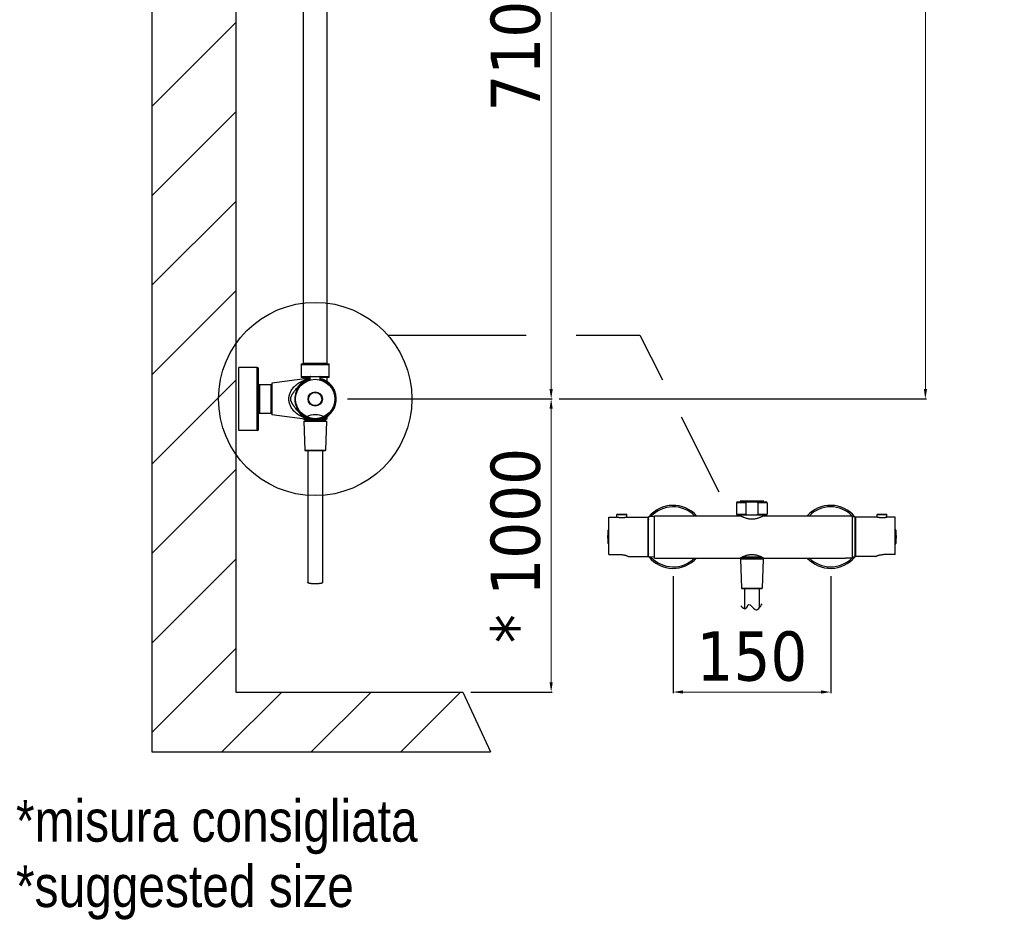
# Model space of a CAD drawing. Header units: millimetres. Extents: x -1238 to -238, y 4248 to 6319.
# Tile 1 of 2: x -1238 to -238, y 4248 to 5164. Entities that reach past the tile are written whole.
import ezdxf

# ---------------------------------------------------------------- set-up
doc = ezdxf.new("R2010")
doc.units = ezdxf.units.MM
doc.styles.add('ISO', font='tahoma.ttf')
doc.styles.get("Standard").update_dxf_attribs({"font": 'technic_.ttf'})
doc.dimstyles.new('ISO-25', dxfattribs={"dimtxt": 50, "dimasz": 10, "dimexe": 1, "dimexo": 8, "dimgap": 10, "dimtad": 1, "dimtxsty": 'ISO', "dimcen": 2.5, "dimclrd": 7, "dimclre": 7, "dimclrt": 7, "dimadec": 0, "dimazin": 0, "dimtfac": 1, "dimtmove": 0, "dimatfit": 3, "dimfxl": 1, "dimlwd": 13, "dimarcsym": 0})

# ---------------------------------------------------------------- blocks, each defined once
blk = doc.blocks.new('*D11')
at = {"color": 7, "linetype": 'Continuous', "lineweight": -2, "transparency": 16777216}
for p, q in [((-905.4, 4778.5), (-697.4, 4778.5)), ((-780.1, 4480.8), (-697.4, 4480.8))]:
    blk.add_line(p, q, dxfattribs=at)
at = {"color": 7, "linetype": 'Continuous', "lineweight": 13, "transparency": 16777216}
blk.add_line((-698.4, 4768.5), (-698.4, 4490.8), dxfattribs=at)
at = {"color": 7, "linetype": 'Continuous', "transparency": 16777216}
for points in [[(-700.1, 4768.5), (-696.8, 4768.5), (-698.4, 4778.5)], [(-700.1, 4490.8), (-696.8, 4490.8), (-698.4, 4480.8)]]:
    blk.add_solid(points, dxfattribs=at)
at = {"layer": 'Defpoints', "color": 0, "linetype": 'Continuous', "transparency": 16777216}
for p in [(-913.4, 4778.5), (-788.1, 4480.8), (-698.4, 4480.8)]:
    blk.add_point(p, dxfattribs=at)
at = {"color": 7, "linetype": 'Continuous', "transparency": 16777216, "insert": (-734.4, 4629.6), "char_height": 50, "attachment_point": 5, "rotation": 90, "style": 'ISO'}
blk.add_mtext('* 1000', dxfattribs=at)
blk = doc.blocks.new('*D10')
at = {"color": 7, "linetype": 'Continuous', "lineweight": -2, "transparency": 16777216}
for p, q in [((-954.7, 5475), (-697.4, 5475)), ((-905.4, 4778.5), (-697.4, 4778.5))]:
    blk.add_line(p, q, dxfattribs=at)
at = {"color": 7, "linetype": 'Continuous', "lineweight": 13, "transparency": 16777216}
blk.add_line((-698.4, 5465), (-698.4, 4788.5), dxfattribs=at)
at = {"color": 7, "linetype": 'Continuous', "transparency": 16777216}
for points in [[(-700.1, 5465), (-696.8, 5465), (-698.4, 5475)], [(-700.1, 4788.5), (-696.8, 4788.5), (-698.4, 4778.5)]]:
    blk.add_solid(points, dxfattribs=at)
at = {"layer": 'Defpoints', "color": 0, "linetype": 'Continuous', "transparency": 16777216}
for p in [(-962.7, 5475), (-913.4, 4778.5), (-698.4, 4778.5)]:
    blk.add_point(p, dxfattribs=at)
at = {"color": 7, "linetype": 'Continuous', "transparency": 16777216, "insert": (-734.4, 5126.7), "char_height": 50, "attachment_point": 5, "rotation": 90, "style": 'ISO'}
blk.add_mtext('710', dxfattribs=at)
blk = doc.blocks.new('*D13')
at = {"color": 7, "linetype": 'Continuous', "lineweight": -2, "transparency": 16777216}
for p, q in [((-408.8, 6015.4), (-317.2, 6015.4)), ((-690.4, 4778.5), (-317.2, 4778.5))]:
    blk.add_line(p, q, dxfattribs=at)
at = {"color": 7, "linetype": 'Continuous', "lineweight": 13, "transparency": 16777216}
blk.add_line((-318.2, 6005.4), (-318.2, 4788.5), dxfattribs=at)
at = {"color": 7, "linetype": 'Continuous', "transparency": 16777216}
for points in [[(-319.8, 6005.4), (-316.5, 6005.4), (-318.2, 6015.4)], [(-319.8, 4788.5), (-316.5, 4788.5), (-318.2, 4778.5)]]:
    blk.add_solid(points, dxfattribs=at)
at = {"layer": 'Defpoints', "color": 0, "linetype": 'Continuous', "transparency": 16777216}
for p in [(-416.8, 6015.4), (-698.4, 4778.5), (-318.2, 4778.5)]:
    blk.add_point(p, dxfattribs=at)
at = {"color": 7, "linetype": 'Continuous', "transparency": 16777216, "insert": (-354.3, 5396.9), "char_height": 50, "attachment_point": 5, "rotation": 90, "style": 'ISO'}
blk.add_mtext('800 ÷ 1270', dxfattribs=at)
blk = doc.blocks.new('*D14')
at = {"color": 7, "linetype": 'Continuous', "lineweight": -2, "transparency": 16777216}
for p, q in [((-574.4, 4598.4), (-574.4, 4479.8)), ((-414.4, 4598.4), (-414.4, 4479.8))]:
    blk.add_line(p, q, dxfattribs=at)
at = {"color": 7, "linetype": 'Continuous', "lineweight": 13, "transparency": 16777216}
blk.add_line((-564.4, 4480.8), (-424.4, 4480.8), dxfattribs=at)
at = {"color": 7, "linetype": 'Continuous', "transparency": 16777216}
for points in [[(-564.4, 4482.5), (-564.4, 4479.2), (-574.4, 4480.8)], [(-424.4, 4482.5), (-424.4, 4479.2), (-414.4, 4480.8)]]:
    blk.add_solid(points, dxfattribs=at)
at = {"layer": 'Defpoints', "color": 0, "linetype": 'Continuous', "transparency": 16777216}
for p in [(-574.4, 4606.4), (-414.4, 4606.4), (-414.4, 4480.8)]:
    blk.add_point(p, dxfattribs=at)
at = {"color": 7, "linetype": 'Continuous', "transparency": 16777216, "insert": (-494.4, 4516.9), "char_height": 50, "attachment_point": 5, "style": 'ISO'}
blk.add_mtext('150', dxfattribs=at)

msp = doc.modelspace()

# ---------------------------------------------------------------- linework, layer by layer
at = {"color": 7, "linetype": 'Continuous'}
for p, q in [((-1104.175, 6052.35), (-1104.175, 4420.036)), ((-1018.907, 5449.874), (-1018.907, 4480.832)), ((-950.159, 4814.166), (-950.159, 5235.466)), ((-926.159, 4814.166), (-926.159, 5235.466)), ((-1104.175, 5075.687), (-1018.907, 5160.955)), ((-1104.175, 4984.833), (-1018.907, 5070.101)), ((-1104.175, 4893.98), (-1018.907, 4979.247)), ((-1104.175, 4803.126), (-1018.907, 4888.394)), ((-864.31, 4843.173), (-723.679, 4843.173)), ((-672.844, 4843.173), (-608.25, 4843.173)), ((-608.25, 4843.173), (-585.381, 4797.921)), ((-952.509, 4814.166), (-923.809, 4814.166)), ((-952.509, 4814.166), (-952.509, 4800.466)), ((-923.809, 4813.166), (-952.509, 4813.166)), ((-950.158, 4814.816), (-926.159, 4814.816)), ((-923.809, 4800.466), (-923.809, 4814.166)), ((-997.159, 4810.466), (-1015.659, 4810.466)), ((-1015.659, 4746.466), (-1015.659, 4810.466)), ((-997.159, 4746.466), (-997.159, 4810.466)), ((-995.659, 4747.966), (-995.659, 4808.966)), ((-1104.175, 4712.273), (-1018.907, 4797.54)), ((-982.159, 4792.816), (-995.659, 4792.816)), ((-994.659, 4792.816), (-994.659, 4764.116)), ((-982.959, 4764.116), (-982.959, 4792.816)), ((-943.764, 4799.612), (-982.159, 4794.716)), ((-982.159, 4794.716), (-982.159, 4762.216)), ((-952.509, 4801.466), (-942.809, 4801.466)), ((-943.109, 4800.466), (-952.509, 4800.466)), ((-949.909, 4800.466), (-949.909, 4798.828)), ((-943.764, 4799.612), (-943.764, 4799.343)), ((-943.764, 4799.343), (-943.212, 4799.461)), ((-943.212, 4799.461), (-943.109, 4799.481)), ((-943.109, 4801.166), (-933.209, 4801.166)), ((-943.109, 4797.844), (-943.109, 4801.166)), ((-942.809, 4801.466), (-933.509, 4801.466)), ((-933.509, 4801.466), (-923.809, 4801.466)), ((-933.209, 4797.844), (-933.209, 4801.166)), ((-923.809, 4800.466), (-933.209, 4800.466)), ((-926.409, 4800.466), (-926.409, 4796.471)), ((-958.463, 4787.402), (-957.768, 4788.274)), ((-995.659, 4764.116), (-982.159, 4764.116)), ((-943.764, 4757.321), (-982.159, 4762.216)), ((-957.046, 4767.754), (-957.802, 4768.7)), ((-949.909, 4758.104), (-949.909, 4757.966)), ((-949.909, 4757.966), (-948.827, 4757.966)), ((-949.659, 4755.966), (-926.659, 4755.966)), ((-949.659, 4755.966), (-948.675, 4726.45)), ((-948.609, 4757.938), (-948.609, 4755.966)), ((-927.709, 4756.966), (-948.609, 4756.966)), ((-943.764, 4757.589), (-943.764, 4757.321)), ((-943.237, 4757.476), (-943.764, 4757.589)), ((-943.764, 4757.321), (-943.302, 4757.264)), ((-943.302, 4757.264), (-942.838, 4757.213)), ((-942.723, 4757.378), (-943.237, 4757.476)), ((-926.409, 4757.966), (-931.684, 4757.966)), ((-927.709, 4757.966), (-927.709, 4755.966)), ((-926.659, 4755.966), (-927.642, 4726.45)), ((-926.409, 4760.461), (-926.409, 4757.966)), ((-566.342, 4760.246), (-527.885, 4684.148)), ((-997.159, 4746.466), (-1015.659, 4746.466)), ((-948.675, 4726.45), (-927.642, 4726.45)), ((-928.142, 4725.966), (-948.175, 4725.966)), ((-945.659, 4725.966), (-945.659, 4591.996)), ((-930.659, 4725.966), (-930.659, 4591.996)), ((-1104.175, 4621.419), (-1018.907, 4706.687)), ((-500.565, 4673.131), (-510.046, 4673.131)), ((-510.046, 4673.131), (-510.046, 4661.431)), ((-509.046, 4674.131), (-479.846, 4674.131)), ((-482.446, 4674.781), (-506.446, 4674.781)), ((-500.565, 4673.131), (-500.565, 4661.431)), ((-478.846, 4673.131), (-488.328, 4673.131)), ((-488.328, 4673.131), (-488.328, 4661.431)), ((-478.846, 4673.131), (-478.846, 4661.431)), ((-639.896, 4658.431), (-631.874, 4658.431)), ((-639.896, 4620.431), (-639.896, 4658.43)), ((-631.835, 4658.414), (-631.896, 4658.431)), ((-631.697, 4658.377), (-631.835, 4658.414)), ((-631.773, 4658.408), (-631.819, 4658.42)), ((-631.635, 4658.372), (-631.773, 4658.408)), ((-631.48, 4658.321), (-631.697, 4658.377)), ((-631.546, 4661.131), (-621.646, 4661.131)), ((-631.546, 4658.349), (-631.546, 4661.131)), ((-631.246, 4661.431), (-621.946, 4661.431)), ((-621.646, 4658.349), (-621.646, 4661.131)), ((-621.417, 4658.398), (-621.496, 4658.377)), ((-621.296, 4658.431), (-621.417, 4658.398)), ((-621.344, 4658.427), (-621.374, 4658.42)), ((-621.318, 4658.431), (-599.896, 4658.431)), ((-599.896, 4618.431), (-599.896, 4658.43)), ((-599.446, 4652.931), (-599.896, 4652.931)), ((-593.446, 4659.181), (-599.446, 4658.831)), ((-599.446, 4618.031), (-599.446, 4658.83)), ((-593.446, 4659.931), (-506.346, 4659.931)), ((-593.446, 4616.931), (-593.446, 4659.931)), ((-510.046, 4661.431), (-500.565, 4661.431)), ((-479.846, 4660.431), (-509.046, 4660.431)), ((-506.196, 4660.431), (-506.196, 4659.891)), ((-488.328, 4661.431), (-478.846, 4661.431)), ((-482.696, 4660.431), (-482.696, 4659.891)), ((-482.696, 4659.891), (-482.571, 4659.924)), ((-482.571, 4659.924), (-482.546, 4659.931)), ((-482.546, 4659.931), (-392.446, 4659.931)), ((-414.432, 4659.931), (-414.446, 4659.931)), ((-392.446, 4659.931), (-392.446, 4616.931)), ((-389.446, 4658.931), (-392.446, 4658.931)), ((-389.446, 4617.931), (-389.446, 4658.93)), ((-367.424, 4658.431), (-388.846, 4658.431)), ((-388.846, 4618.431), (-388.846, 4658.43)), ((-367.385, 4658.414), (-367.446, 4658.431)), ((-367.247, 4658.377), (-367.385, 4658.414)), ((-367.34, 4658.413), (-367.369, 4658.42)), ((-367.266, 4658.393), (-367.34, 4658.413)), ((-367.03, 4658.321), (-367.247, 4658.377)), ((-367.096, 4658.349), (-367.186, 4658.372)), ((-367.082, 4658.345), (-367.185, 4658.372)), ((-367.096, 4661.131), (-357.196, 4661.131)), ((-367.096, 4658.349), (-367.096, 4661.131)), ((-366.796, 4661.431), (-357.496, 4661.431)), ((-357.196, 4658.349), (-357.196, 4661.131)), ((-356.967, 4658.398), (-357.046, 4658.377)), ((-356.846, 4658.431), (-356.967, 4658.398)), ((-356.894, 4658.427), (-356.924, 4658.42)), ((-348.846, 4658.431), (-356.868, 4658.431)), ((-348.846, 4620.431), (-348.846, 4658.43)), ((-640.655, 4631.715), (-640.655, 4645.146)), ((-640.16, 4645.581), (-639.896, 4645.581)), ((-640.16, 4631.281), (-640.16, 4645.581)), ((-599.446, 4651.006), (-599.896, 4651.006)), ((-388.846, 4651.431), (-389.446, 4651.431)), ((-348.583, 4645.581), (-348.846, 4645.581)), ((-348.583, 4645.581), (-348.583, 4631.281)), ((-348.087, 4645.146), (-348.087, 4631.715)), ((-599.446, 4640.355), (-599.896, 4640.355)), ((-599.446, 4636.506), (-599.896, 4636.506)), ((-640.16, 4631.281), (-639.896, 4631.281)), ((-599.446, 4625.855), (-599.896, 4625.855)), ((-599.446, 4623.931), (-599.896, 4623.931)), ((-388.846, 4625.431), (-389.446, 4625.431)), ((-348.583, 4631.281), (-348.846, 4631.281)), ((-1104.175, 4530.565), (-1018.907, 4615.833)), ((-639.896, 4620.431), (-627.896, 4620.431)), ((-619.97, 4618.474), (-619.896, 4618.431)), ((-619.896, 4618.431), (-599.896, 4618.431)), ((-593.446, 4617.681), (-599.446, 4618.031)), ((-593.446, 4616.931), (-506.346, 4616.931)), ((-574.446, 4616.931), (-574.461, 4616.931)), ((-506.346, 4616.931), (-506.327, 4616.941)), ((-482.946, 4615.931), (-505.946, 4615.931)), ((-505.946, 4615.931), (-504.962, 4586.414)), ((-505.1, 4617.594), (-504.774, 4617.759)), ((-504.896, 4617.697), (-504.896, 4615.931)), ((-483.996, 4616.931), (-504.896, 4616.931)), ((-484.467, 4617.931), (-504.426, 4617.931)), ((-484.505, 4617.949), (-484.142, 4617.771)), ((-483.996, 4617.697), (-483.996, 4615.931)), ((-482.946, 4615.931), (-483.93, 4586.414)), ((-482.546, 4616.931), (-399.546, 4616.931)), ((-414.432, 4616.931), (-414.446, 4616.931)), ((-393.346, 4616.931), (-392.446, 4616.931)), ((-389.446, 4617.931), (-392.446, 4617.931)), ((-368.846, 4618.431), (-388.846, 4618.431)), ((-348.846, 4620.431), (-360.846, 4620.431)), ((-504.962, 4586.414), (-483.93, 4586.414)), ((-504.463, 4585.931), (-484.43, 4585.931)), ((-501.946, 4585.931), (-501.946, 4565.411)), ((-486.946, 4585.931), (-486.946, 4566.193)), ((-1104.175, 4439.712), (-1018.907, 4524.979)), ((-1032.997, 4420.036), (-972.201, 4480.832)), ((-1018.907, 4480.832), (-788.089, 4480.832)), ((-942.143, 4420.036), (-881.348, 4480.832)), ((-851.29, 4420.036), (-790.494, 4480.832)), ((-788.089, 4480.832), (-760.203, 4420.036)), ((-1104.175, 4420.036), (-760.203, 4420.036)), ((-760.436, 4420.036), (-760.277, 4420.196))]:
    msp.add_line(p, q, dxfattribs=at)
for points in [[(-964.9, 4778.466), (-964.881, 4779.291), (-964.814, 4780.127), (-964.699, 4780.974), (-964.538, 4781.829), (-964.328, 4782.693), (-964.062, 4783.566), (-963.741, 4784.447), (-963.365, 4785.335), (-962.926, 4786.227), (-962.425, 4787.121), (-961.861, 4788.016), (-961.228, 4788.909), (-960.525, 4789.799), (-959.752, 4790.681), (-958.905, 4791.553), (-957.984, 4792.409), (-956.988, 4793.247), (-955.915, 4794.062), (-954.758, 4794.855), (-953.524, 4795.615), (-952.227, 4796.328), (-950.853, 4797.002), (-949.417, 4797.622), (-947.983, 4798.16), (-946.574, 4798.615), (-945.168, 4799.006), (-943.764, 4799.343)], [(-943.764, 4799.612), (-943.147, 4799.686), (-943.109, 4799.69)], [(-943.134, 4799.383), (-943.202, 4799.368), (-943.271, 4799.356), (-943.34, 4799.346), (-943.409, 4799.339), (-943.479, 4799.335), (-943.55, 4799.333), (-943.621, 4799.334), (-943.692, 4799.337), (-943.764, 4799.343)], [(-963.048, 4778.466), (-963.035, 4778.854), (-963, 4779.239), (-962.944, 4779.623), (-962.864, 4780.006), (-962.763, 4780.388), (-962.646, 4780.763), (-962.513, 4781.132), (-962.365, 4781.494), (-962.205, 4781.849), (-962.036, 4782.198), (-961.857, 4782.539), (-961.671, 4782.875), (-961.481, 4783.203), (-961.284, 4783.525), (-961.079, 4783.848), (-960.867, 4784.17), (-960.648, 4784.493), (-960.419, 4784.822), (-960.179, 4785.157), (-959.929, 4785.499), (-959.666, 4785.852), (-959.388, 4786.218), (-959.096, 4786.596), (-958.788, 4786.99), (-958.463, 4787.402)], [(-957.768, 4788.274), (-957.017, 4789.216), (-956.627, 4789.71), (-956.233, 4790.218), (-955.831, 4790.742), (-955.422, 4791.281)], [(-943.764, 4757.589), (-945.167, 4757.926), (-946.574, 4758.318), (-947.985, 4758.773), (-949.424, 4759.313), (-950.867, 4759.938), (-952.247, 4760.614), (-953.544, 4761.33), (-954.778, 4762.091), (-955.934, 4762.884), (-957.005, 4763.699), (-957.998, 4764.536), (-958.917, 4765.392), (-959.762, 4766.262), (-960.533, 4767.143), (-961.234, 4768.032), (-961.866, 4768.924), (-962.429, 4769.818), (-962.929, 4770.711), (-963.367, 4771.603), (-963.743, 4772.49), (-964.064, 4773.371), (-964.329, 4774.244), (-964.538, 4775.108), (-964.7, 4775.963), (-964.815, 4776.808), (-964.881, 4777.643), (-964.9, 4778.466)], [(-957.802, 4768.7), (-958.492, 4769.568), (-958.814, 4769.975), (-959.118, 4770.366), (-959.407, 4770.74), (-959.682, 4771.102), (-959.944, 4771.453), (-960.192, 4771.793), (-960.43, 4772.127), (-960.658, 4772.454), (-960.876, 4772.776), (-961.087, 4773.098), (-961.291, 4773.42), (-961.488, 4773.741), (-961.678, 4774.069), (-961.863, 4774.404), (-962.042, 4774.745), (-962.21, 4775.093), (-962.368, 4775.447), (-962.516, 4775.808), (-962.649, 4776.176), (-962.765, 4776.55), (-962.865, 4776.93), (-962.944, 4777.312), (-963, 4777.695), (-963.035, 4778.08), (-963.048, 4778.466)], [(-955.422, 4765.652), (-955.841, 4766.203), (-956.251, 4766.737), (-956.652, 4767.254), (-957.046, 4767.754)], [(-943.134, 4757.55), (-943.202, 4757.565), (-943.271, 4757.577), (-943.34, 4757.587), (-943.409, 4757.593), (-943.479, 4757.598), (-943.55, 4757.6), (-943.621, 4757.599), (-943.692, 4757.595), (-943.764, 4757.589)], [(-942.838, 4757.213), (-942.374, 4757.166), (-941.908, 4757.124), (-941.441, 4757.087), (-940.973, 4757.055), (-940.505, 4757.027), (-940.036, 4757.005), (-939.567, 4756.988), (-939.097, 4756.976), (-938.628, 4756.969), (-938.278, 4756.967)], [(-938.292, 4756.967), (-938.591, 4756.97), (-939.027, 4756.981), (-939.467, 4757), (-939.909, 4757.026), (-940.354, 4757.061), (-940.808, 4757.104), (-941.27, 4757.156), (-941.74, 4757.218), (-942.224, 4757.292), (-942.723, 4757.378)], [(-500.565, 4673.131), (-500.562, 4673.178), (-500.554, 4673.224), (-500.539, 4673.271), (-500.519, 4673.319), (-500.492, 4673.366), (-500.461, 4673.412), (-500.424, 4673.457), (-500.383, 4673.499), (-500.337, 4673.54), (-500.288, 4673.579), (-500.236, 4673.617), (-500.179, 4673.653), (-500.119, 4673.688), (-500.055, 4673.721), (-499.989, 4673.752), (-499.92, 4673.782), (-499.848, 4673.811), (-499.774, 4673.838), (-499.699, 4673.863), (-499.621, 4673.887), (-499.541, 4673.909), (-499.458, 4673.931), (-499.374, 4673.951), (-499.286, 4673.97), (-499.196, 4673.988), (-499.103, 4674.004), (-499.006, 4674.02), (-498.907, 4674.035), (-498.805, 4674.048), (-498.699, 4674.061), (-498.59, 4674.072), (-498.477, 4674.083), (-498.361, 4674.092), (-498.241, 4674.101), (-498.117, 4674.108), (-497.989, 4674.114), (-497.858, 4674.119), (-497.722, 4674.123), (-497.583, 4674.127), (-497.438, 4674.129), (-497.29, 4674.13), (-497.137, 4674.131)], [(-491.621, 4674.13), (-491.487, 4674.129), (-491.352, 4674.127), (-491.218, 4674.125), (-491.084, 4674.121), (-490.951, 4674.116), (-490.819, 4674.11), (-490.69, 4674.103), (-490.562, 4674.094), (-490.437, 4674.085), (-490.313, 4674.073), (-490.193, 4674.061), (-490.075, 4674.047), (-489.959, 4674.031), (-489.846, 4674.014), (-489.736, 4673.995), (-489.628, 4673.974), (-489.524, 4673.952), (-489.423, 4673.928), (-489.326, 4673.902), (-489.233, 4673.875), (-489.145, 4673.847), (-489.06, 4673.817), (-488.98, 4673.785), (-488.904, 4673.753), (-488.833, 4673.719), (-488.766, 4673.683), (-488.702, 4673.646), (-488.643, 4673.607), (-488.587, 4673.567), (-488.536, 4673.524), (-488.49, 4673.48), (-488.448, 4673.433), (-488.412, 4673.384), (-488.381, 4673.333), (-488.357, 4673.282), (-488.34, 4673.231), (-488.331, 4673.181), (-488.328, 4673.131)], [(-631.819, 4658.42), (-631.848, 4658.427), (-631.879, 4658.43)], [(-626.596, 4657.704), (-626.818, 4657.706), (-627.156, 4657.713), (-627.493, 4657.726), (-627.828, 4657.745), (-628.159, 4657.77), (-628.485, 4657.8), (-628.803, 4657.834), (-629.112, 4657.873), (-629.411, 4657.915), (-629.698, 4657.96), (-629.971, 4658.007), (-630.23, 4658.054), (-630.472, 4658.102), (-630.697, 4658.149), (-630.905, 4658.195), (-631.092, 4658.238), (-631.26, 4658.278), (-631.407, 4658.314), (-631.532, 4658.345), (-631.636, 4658.372)], [(-626.596, 4657.693), (-626.917, 4657.696), (-627.236, 4657.704), (-627.551, 4657.718), (-627.865, 4657.736), (-628.177, 4657.76), (-628.482, 4657.788), (-628.78, 4657.82), (-629.073, 4657.857), (-629.356, 4657.896), (-629.629, 4657.938), (-629.893, 4657.982), (-630.144, 4658.027), (-630.383, 4658.073), (-630.608, 4658.119), (-630.817, 4658.164), (-631.01, 4658.208), (-631.185, 4658.249), (-631.342, 4658.287), (-631.48, 4658.321)], [(-621.496, 4658.377), (-621.713, 4658.321), (-621.85, 4658.287), (-622.007, 4658.249), (-622.183, 4658.208), (-622.375, 4658.164), (-622.584, 4658.119), (-622.81, 4658.073), (-623.048, 4658.027), (-623.3, 4657.982), (-623.564, 4657.938), (-623.837, 4657.896), (-624.12, 4657.857), (-624.412, 4657.82), (-624.711, 4657.788), (-625.016, 4657.76), (-625.327, 4657.736), (-625.641, 4657.718), (-625.957, 4657.704), (-626.275, 4657.696), (-626.596, 4657.693)], [(-621.557, 4658.372), (-621.659, 4658.346), (-621.784, 4658.314), (-621.93, 4658.278), (-622.097, 4658.238), (-622.284, 4658.195), (-622.491, 4658.15), (-622.716, 4658.103), (-622.957, 4658.055), (-623.215, 4658.008), (-623.488, 4657.961), (-623.774, 4657.916), (-624.073, 4657.874), (-624.382, 4657.835), (-624.7, 4657.8), (-625.025, 4657.77), (-625.356, 4657.745), (-625.691, 4657.726), (-626.028, 4657.713), (-626.365, 4657.706), (-626.596, 4657.704)], [(-621.374, 4658.42), (-621.477, 4658.393), (-621.557, 4658.372)], [(-621.296, 4658.431), (-621.314, 4658.43), (-621.344, 4658.427)], [(-506.346, 4659.931), (-506.322, 4659.924), (-506.196, 4659.891)], [(-506.033, 4659.759), (-506.268, 4659.887), (-506.327, 4659.92), (-506.346, 4659.931)], [(-501.679, 4657.743), (-502.204, 4657.945), (-502.696, 4658.145), (-503.157, 4658.342), (-503.595, 4658.539), (-504.013, 4658.733), (-504.408, 4658.922), (-504.769, 4659.099), (-505.095, 4659.265), (-505.388, 4659.416), (-505.643, 4659.549), (-505.857, 4659.664), (-506.033, 4659.759)], [(-494.446, 4656.337), (-495.14, 4656.35), (-495.834, 4656.39), (-496.529, 4656.458), (-497.231, 4656.554), (-497.934, 4656.675), (-498.618, 4656.817), (-499.28, 4656.978), (-499.924, 4657.157), (-500.539, 4657.345), (-501.123, 4657.541), (-501.679, 4657.743)], [(-497.272, 4660.431), (-497.407, 4660.432), (-497.541, 4660.434), (-497.676, 4660.437), (-497.81, 4660.44), (-497.943, 4660.445), (-498.075, 4660.451), (-498.205, 4660.458), (-498.333, 4660.467), (-498.458, 4660.477), (-498.581, 4660.488), (-498.702, 4660.501), (-498.82, 4660.515), (-498.936, 4660.531), (-499.049, 4660.548), (-499.159, 4660.567), (-499.267, 4660.588), (-499.371, 4660.61), (-499.472, 4660.634), (-499.569, 4660.66), (-499.662, 4660.687), (-499.751, 4660.716), (-499.835, 4660.746), (-499.915, 4660.777), (-499.991, 4660.81), (-500.062, 4660.844), (-500.13, 4660.88), (-500.193, 4660.917), (-500.252, 4660.956), (-500.307, 4660.997), (-500.358, 4661.039), (-500.405, 4661.083), (-500.446, 4661.13), (-500.482, 4661.179), (-500.512, 4661.229), (-500.536, 4661.28), (-500.552, 4661.33), (-500.562, 4661.381), (-500.565, 4661.431)], [(-487.217, 4657.742), (-487.77, 4657.541), (-488.351, 4657.346), (-488.964, 4657.158), (-489.606, 4656.98), (-490.267, 4656.818), (-490.951, 4656.676), (-491.654, 4656.555), (-492.357, 4656.458), (-493.054, 4656.39), (-493.75, 4656.35), (-494.446, 4656.337)], [(-488.328, 4661.431), (-488.33, 4661.385), (-488.338, 4661.339), (-488.352, 4661.293), (-488.371, 4661.247), (-488.396, 4661.202), (-488.425, 4661.157), (-488.46, 4661.114), (-488.499, 4661.073), (-488.541, 4661.033), (-488.587, 4660.995), (-488.636, 4660.959), (-488.686, 4660.925), (-488.739, 4660.893), (-488.794, 4660.863), (-488.85, 4660.834), (-488.905, 4660.808), (-488.961, 4660.784), (-489.017, 4660.761), (-489.074, 4660.739), (-489.131, 4660.719), (-489.188, 4660.7), (-489.246, 4660.682), (-489.304, 4660.665), (-489.363, 4660.649), (-489.423, 4660.634), (-489.484, 4660.619), (-489.546, 4660.605), (-489.61, 4660.591), (-489.675, 4660.578), (-489.742, 4660.565), (-489.811, 4660.553), (-489.882, 4660.542), (-489.955, 4660.531), (-490.031, 4660.52), (-490.109, 4660.51), (-490.19, 4660.501), (-490.274, 4660.492), (-490.36, 4660.483), (-490.45, 4660.476), (-490.542, 4660.468), (-490.637, 4660.462), (-490.735, 4660.456), (-490.836, 4660.45), (-490.941, 4660.446), (-491.048, 4660.441), (-491.158, 4660.438), (-491.271, 4660.435), (-491.388, 4660.433), (-491.507, 4660.432), (-491.63, 4660.431)], [(-482.546, 4659.931), (-482.727, 4659.831), (-482.867, 4659.755), (-483.048, 4659.657), (-483.266, 4659.541), (-483.524, 4659.406), (-483.819, 4659.253), (-484.147, 4659.088), (-484.509, 4658.91), (-484.904, 4658.721), (-485.321, 4658.528), (-485.754, 4658.334), (-486.209, 4658.14), (-486.695, 4657.943), (-487.217, 4657.742)], [(-367.369, 4658.42), (-367.398, 4658.427), (-367.429, 4658.43)], [(-367.185, 4658.372), (-367.323, 4658.408), (-367.34, 4658.413)], [(-362.146, 4657.704), (-362.368, 4657.706), (-362.706, 4657.713), (-363.043, 4657.726), (-363.378, 4657.745), (-363.709, 4657.77), (-364.035, 4657.8), (-364.353, 4657.834), (-364.662, 4657.873), (-364.961, 4657.915), (-365.248, 4657.96), (-365.521, 4658.007), (-365.78, 4658.054), (-366.022, 4658.102), (-366.247, 4658.149), (-366.455, 4658.195), (-366.642, 4658.238), (-366.81, 4658.278), (-366.957, 4658.314), (-367.082, 4658.345)], [(-362.146, 4657.693), (-362.467, 4657.696), (-362.786, 4657.704), (-363.101, 4657.718), (-363.415, 4657.736), (-363.727, 4657.76), (-364.032, 4657.788), (-364.33, 4657.82), (-364.623, 4657.857), (-364.906, 4657.896), (-365.179, 4657.938), (-365.443, 4657.982), (-365.694, 4658.027), (-365.933, 4658.073), (-366.158, 4658.119), (-366.367, 4658.164), (-366.56, 4658.208), (-366.736, 4658.249), (-366.892, 4658.287), (-367.03, 4658.321)], [(-357.046, 4658.377), (-357.263, 4658.321), (-357.4, 4658.287), (-357.557, 4658.249), (-357.733, 4658.208), (-357.925, 4658.164), (-358.134, 4658.119), (-358.36, 4658.073), (-358.598, 4658.027), (-358.85, 4657.982), (-359.114, 4657.938), (-359.387, 4657.896), (-359.67, 4657.857), (-359.962, 4657.82), (-360.261, 4657.788), (-360.566, 4657.76), (-360.877, 4657.736), (-361.191, 4657.718), (-361.507, 4657.704), (-361.825, 4657.696), (-362.146, 4657.693)], [(-357.107, 4658.372), (-357.209, 4658.346), (-357.334, 4658.314), (-357.48, 4658.278), (-357.647, 4658.238), (-357.834, 4658.195), (-358.041, 4658.15), (-358.266, 4658.103), (-358.507, 4658.055), (-358.765, 4658.008), (-359.038, 4657.961), (-359.324, 4657.916), (-359.623, 4657.874), (-359.932, 4657.835), (-360.25, 4657.8), (-360.575, 4657.77), (-360.906, 4657.745), (-361.241, 4657.726), (-361.578, 4657.713), (-361.915, 4657.706), (-362.146, 4657.704)], [(-356.924, 4658.42), (-357.027, 4658.393), (-357.107, 4658.372)], [(-356.846, 4658.431), (-356.864, 4658.43), (-356.894, 4658.427)], [(-627.896, 4620.431), (-627.419, 4620.424), (-626.947, 4620.405), (-626.482, 4620.375), (-626.021, 4620.332), (-625.567, 4620.279), (-625.125, 4620.215), (-624.694, 4620.142), (-624.276, 4620.06), (-623.873, 4619.971), (-623.486, 4619.876), (-623.115, 4619.775), (-622.762, 4619.67), (-622.427, 4619.562), (-622.11, 4619.453), (-621.817, 4619.345), (-621.55, 4619.24), (-621.307, 4619.139), (-621.086, 4619.043), (-620.889, 4618.953), (-620.713, 4618.869), (-620.556, 4618.791), (-620.416, 4618.72), (-620.295, 4618.655), (-620.189, 4618.598), (-620.1, 4618.548), (-620.027, 4618.507), (-619.97, 4618.474)], [(-505.943, 4617.037), (-506.247, 4616.957), (-506.322, 4616.937), (-506.346, 4616.931)], [(-506.327, 4616.941), (-506.172, 4617.027), (-506.035, 4617.101), (-505.86, 4617.196), (-505.646, 4617.31), (-505.393, 4617.443), (-505.1, 4617.594)], [(-504.896, 4617.296), (-505.106, 4617.246), (-505.432, 4617.166), (-505.712, 4617.097), (-505.943, 4617.037)], [(-504.774, 4617.759), (-504.412, 4617.937), (-504.017, 4618.126), (-503.598, 4618.321), (-503.159, 4618.518), (-502.696, 4618.716), (-502.202, 4618.917), (-501.677, 4619.119), (-501.121, 4619.321), (-500.537, 4619.517), (-499.922, 4619.705), (-499.278, 4619.884), (-498.616, 4620.045), (-497.932, 4620.187), (-497.23, 4620.308), (-496.529, 4620.404), (-495.834, 4620.471), (-495.14, 4620.512), (-494.446, 4620.524)], [(-494.446, 4620.524), (-493.75, 4620.511), (-493.054, 4620.471), (-492.358, 4620.403), (-491.656, 4620.307), (-490.953, 4620.185), (-490.27, 4620.044), (-489.609, 4619.882), (-488.967, 4619.704), (-488.354, 4619.516), (-487.772, 4619.321), (-487.219, 4619.12), (-486.697, 4618.919), (-486.209, 4618.722), (-485.753, 4618.527), (-485.318, 4618.332), (-484.9, 4618.138), (-484.505, 4617.949)], [(-484.142, 4617.771), (-483.814, 4617.605), (-483.519, 4617.453), (-483.262, 4617.319), (-483.045, 4617.202), (-482.865, 4617.105), (-482.725, 4617.029)], [(-482.645, 4616.957), (-482.948, 4617.036), (-483.178, 4617.096), (-483.458, 4617.165), (-483.782, 4617.244), (-483.996, 4617.296)], [(-482.725, 4617.029), (-482.566, 4616.942), (-482.546, 4616.931)], [(-482.546, 4616.931), (-482.571, 4616.937), (-482.645, 4616.957)], [(-399.546, 4616.931), (-399.423, 4616.948), (-399.328, 4616.961), (-399.206, 4616.977), (-399.06, 4616.995), (-398.889, 4617.015), (-398.694, 4617.037), (-398.482, 4617.058), (-398.252, 4617.079), (-398.004, 4617.098), (-397.744, 4617.116), (-397.471, 4617.131), (-397.184, 4617.142), (-396.895, 4617.151), (-396.604, 4617.155), (-396.309, 4617.155), (-396.018, 4617.151), (-395.729, 4617.143), (-395.442, 4617.132), (-395.168, 4617.117), (-394.907, 4617.1), (-394.658, 4617.08), (-394.426, 4617.06), (-394.211, 4617.038), (-394.012, 4617.016), (-393.838, 4616.996), (-393.689, 4616.977), (-393.565, 4616.961)], [(-393.565, 4616.961), (-393.401, 4616.938), (-393.36, 4616.933), (-393.346, 4616.931)], [(-368.846, 4618.431), (-368.773, 4618.474), (-368.716, 4618.507), (-368.643, 4618.548), (-368.553, 4618.598), (-368.448, 4618.655), (-368.326, 4618.72), (-368.186, 4618.791), (-368.029, 4618.869), (-367.854, 4618.953), (-367.656, 4619.043), (-367.436, 4619.139), (-367.193, 4619.24), (-366.926, 4619.345), (-366.633, 4619.453), (-366.316, 4619.562), (-365.981, 4619.67), (-365.628, 4619.775), (-365.257, 4619.876), (-364.87, 4619.971), (-364.467, 4620.06), (-364.048, 4620.142), (-363.618, 4620.215), (-363.175, 4620.279), (-362.721, 4620.332), (-362.26, 4620.375), (-361.795, 4620.405), (-361.324, 4620.424), (-360.846, 4620.431)], [(-938.159, 4590.694), (-938.597, 4590.696), (-939.031, 4590.703), (-939.461, 4590.714), (-939.888, 4590.729), (-940.31, 4590.749), (-940.724, 4590.772), (-941.129, 4590.8), (-941.525, 4590.832), (-941.909, 4590.868), (-942.279, 4590.908), (-942.638, 4590.952), (-942.979, 4590.999), (-943.305, 4591.049), (-943.614, 4591.103), (-943.904, 4591.159), (-944.174, 4591.219), (-944.425, 4591.281), (-944.654, 4591.345), (-944.86, 4591.412), (-945.045, 4591.481), (-945.206, 4591.551), (-945.343, 4591.623), (-945.456, 4591.696), (-945.545, 4591.77), (-945.608, 4591.845), (-945.646, 4591.921), (-945.659, 4591.996)], [(-930.659, 4591.996), (-930.671, 4591.921), (-930.709, 4591.845), (-930.772, 4591.77), (-930.861, 4591.696), (-930.974, 4591.623), (-931.111, 4591.551), (-931.272, 4591.481), (-931.457, 4591.412), (-931.663, 4591.345), (-931.892, 4591.281), (-932.143, 4591.219), (-932.413, 4591.159), (-932.703, 4591.103), (-933.012, 4591.049), (-933.338, 4590.999), (-933.68, 4590.952), (-934.038, 4590.908), (-934.409, 4590.868), (-934.792, 4590.832), (-935.188, 4590.8), (-935.593, 4590.772), (-936.007, 4590.749), (-936.429, 4590.729), (-936.856, 4590.714), (-937.286, 4590.703), (-937.72, 4590.696), (-938.159, 4590.694)]]:
    msp.add_lwpolyline(points, dxfattribs=at)
for radius in [98.186, 20, 7.25, 7.15, 6.715]:
    msp.add_circle((-938.159, 4778.466), radius, dxfattribs=at)
for centre, radius, start, end in [((-997.159, 4808.966), 1.5, 0, 90), ((-938.159, 4778.466), 20.75, 103.804541, 76.195459), ((-938.159, 4778.466), 20.4, 104.053082, 75.946918), ((-938.159, 4778.466), 21.5, 216.585874, 76.687371), ((-938.159, 4778.466), 21.5, 103.313671, 143.414139), ((-942.809, 4801.166), 0.3, 89.999999, 180), ((-933.509, 4801.166), 0.3, 0, 90.000001), ((-938.159, 4742.466), 20, 64.158067, 115.841933), ((-938.183, 4801.094), 44.127, 262.733566, 269.984281), ((-997.159, 4747.966), 1.5, 270, 0), ((-948.175, 4726.466), 0.5, 181.909152, 270), ((-928.142, 4726.466), 0.5, 270, 358.090848), ((-509.046, 4673.131), 1, 90, 180), ((-479.846, 4673.131), 1, 0, 90), ((-574.446, 4638.431), 32, 42.218892, 140.341401), ((-574.446, 4638.431), 30.5, 44.825674, 137.65061), ((-414.446, 4638.431), 32, 39.843268, 137.781108), ((-414.446, 4638.431), 30.5, 44.825674, 135.174326), ((-631.246, 4661.131), 0.3, 90, 180), ((-621.946, 4661.131), 0.3, 0, 90), ((-574.446, 4638.431), 32, 141.384437, 142.701009), ((-574.446, 4638.431), 30.5, 145.062727, 146.562339), ((-509.046, 4661.431), 1, 180, 270), ((-479.846, 4661.431), 1, 270, 0), ((-414.446, 4638.431), 30.5, 42.238804, 43.830053), ((-414.446, 4638.431), 32, 36.861013, 38.615563), ((-414.446, 4638.431), 30.5, 32.917797, 34.937273), ((-366.796, 4661.131), 0.3, 90, 180), ((-357.496, 4661.131), 0.3, 0, 90), ((-589.724, 4638.431), 51.373, 172.48886, 187.51114), ((-640.16, 4645.081), 0.5, 90, 172.48886), ((-348.583, 4645.081), 0.5, 7.51114, 90), ((-399.019, 4638.431), 51.373, 352.48886, 7.51114), ((-640.16, 4631.781), 0.5, 187.51114, 270), ((-348.583, 4631.781), 0.5, 270, 352.48886), ((-574.446, 4638.431), 32, 217.298991, 218.615563), ((-574.446, 4638.431), 30.5, 213.437661, 214.937273), ((-574.446, 4638.431), 32, 219.658599, 317.781108), ((-574.446, 4638.431), 30.5, 222.34939, 315.174326), ((-414.446, 4638.431), 32, 222.218892, 320.156732), ((-414.446, 4638.431), 30.5, 224.825674, 315.174326), ((-414.446, 4638.431), 30.5, 316.169947, 317.761196), ((-414.446, 4638.431), 30.5, 325.062727, 327.082203), ((-414.446, 4638.431), 32, 321.384437, 323.13932), ((-504.463, 4586.431), 0.5, 181.909152, 270), ((-484.43, 4586.431), 0.5, 270, 358.090848)]:
    msp.add_arc(centre, radius, start, end, dxfattribs=at)
msp.add_spline([(-505.69, 4568.351), (-500.555, 4565.524), (-497.727, 4569.764), (-491.178, 4564.482), (-484.033, 4570.285)], degree=3, dxfattribs=at)

# ---------------------------------------------------------------- texts
for s, p in [('*misura consigliata', (-1242.171, 4328.817)), ('*suggested size', (-1242.171, 4262.407))]:
    msp.add_text(s, height=42.45282, dxfattribs=at).set_placement(p)

# ---------------------------------------------------------------- dimensions: what is measured, and where the dimension line sits
dim = msp.add_linear_dim(base=(-318.166, 4778.466), p1=(-416.842, 6015.366), p2=(-698.422, 4778.466), angle=90, text='800 ÷ 1270', dimstyle='ISO-25', dxfattribs=at)
dim.commit()
dim.dimension.update_dxf_attribs({"geometry": '*D13', "text_midpoint": (-354.307, 5396.916)})
for base, p1, p2, text, picture, middle in [((-698.422, 4778.466), (-962.671, 5474.966), (-913.406, 4778.466), '710', '*D10', (-734.446, 5126.716)), ((-698.422, 4480.832), (-913.406, 4778.466), (-788.089, 4480.832), '* 1000', '*D11', (-734.446, 4629.649))]:
    dim = msp.add_linear_dim(base=base, p1=p1, p2=p2, angle=90, text=text, dimstyle='ISO-25', override={"dimdec": 0}, dxfattribs=at)
    dim.commit()
    dim.dimension.update_dxf_attribs({"geometry": picture, "text_midpoint": middle})
dim = msp.add_linear_dim(base=(-414.446, 4480.832), p1=(-574.446, 4606.431), p2=(-414.446, 4606.431), text='150', dimstyle='ISO-25', dxfattribs=at)
dim.commit()
dim.dimension.update_dxf_attribs({"geometry": '*D14', "text_midpoint": (-494.446, 4516.856)})

doc.saveas('drawing.dxf')
